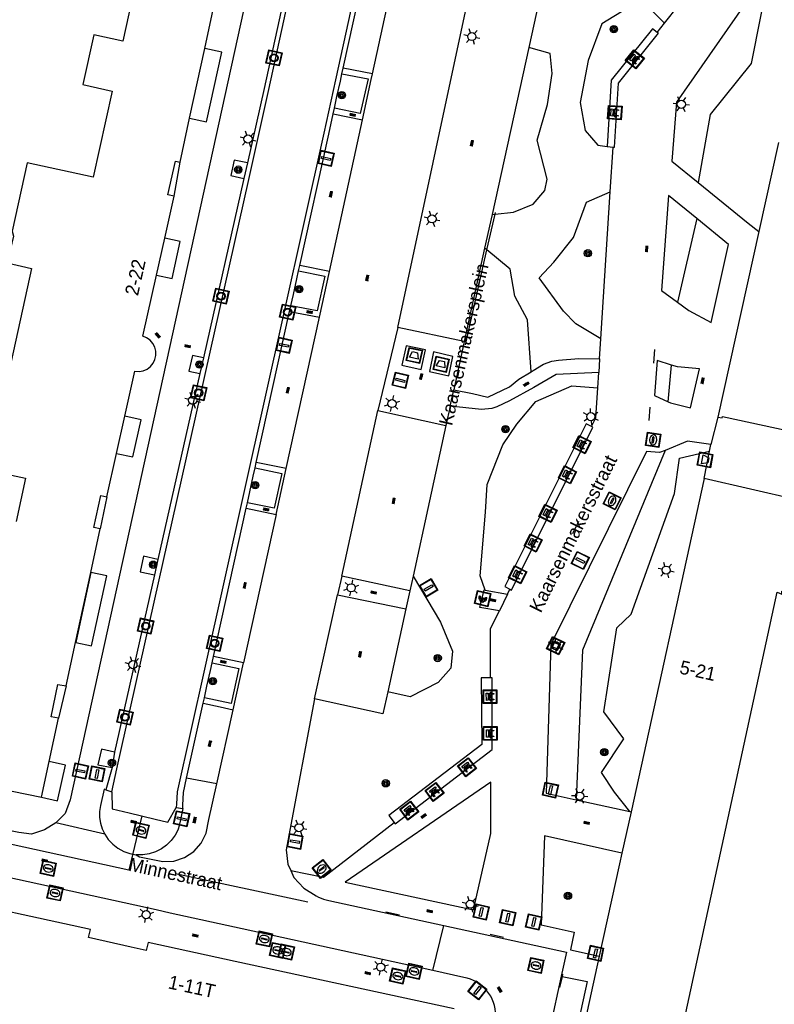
# Model space of a CAD drawing. Header units: metres. Extents: x 93870 to 95789, y 463036 to 464040.
# Tile 124 of 256: x 94387 to 94443, y 463535 to 463608. Entities that reach past the tile are written whole.
import ezdxf
from ezdxf.enums import TextEntityAlignment as Align

# ---------------------------------------------------------------- set-up
doc = ezdxf.new("R2010")
doc.units = ezdxf.units.M
doc.header["$LTSCALE"] = 25.4
for name, color, linetype in [('B_BEBOUWINGSGRENS_0', 1, 'Continuous'), ('G_GRENS_ALGEMEEN_0', 7, 'Continuous'), ('K_DUIKER_LIJN_-1', 6, 'Continuous'), ('Q_AFVAL_APART_PLAATS_0', 7, 'Continuous'), ('Q_AFVALBAK_0', 7, 'Continuous'), ('Q_BANK_0', 7, 'Continuous'), ('Q_BETAALAUTOMAAT_0', 7, 'Continuous'), ('Q_BOOM_0', 3, 'Continuous'), ('Q_BRANDKRAAN_0', 5, 'Continuous'), ('Q_INSPECTIE_OF_RIOOLPUT_0', 253, 'Continuous'), ('Q_KOLK_0', 254, 'Continuous'), ('Q_KUNSTOBJECT_0', 7, 'Continuous'), ('Q_LICHTMAST_0', 2, 'Continuous'), ('Q_LIJNAFWATERING_LIJN_0', 7, 'Continuous'), ('Q_MEERRING_0', 7, 'Continuous'), ('Q_VERKEERSBORDPAAL_0', 40, 'Continuous'), ('Q_WATERLEIDINGPUT_0', 5, 'Continuous'), ('S_GBKN_SYMBOOL_OV_GROOT_0', 7, 'Continuous'), ('T_CULTUURGRENS_0', 76, 'Continuous'), ('T_MUUR_30CM_0', 10, 'Continuous'), ('V_WEGGRENS_0', 7, 'Continuous'), ('W_KADEMUUR_30CM_0', 10, 'Continuous'), ('W_WATERGRENS_0', 5, 'Continuous'), ('Z_GBKN_HUISNUMMER_0', 252, 'Continuous'), ('Z_STRAATNAAM_0', 252, 'Continuous')]:
    doc.layers.add(name, color=color, linetype=linetype)
doc.layers.add('Q_AFSLUITPAAL_0', color=7, linetype='Continuous', true_color=0xf86a3a)
doc.layers.add('Q_PAAL_STEEN_0', color=7, linetype='Continuous', true_color=0xa97373)

# ---------------------------------------------------------------- blocks, each defined once
blk = doc.blocks.new('Q_AFVAL_APART_PLAATS')
for points in [[(-0.5, 0.5), (0.5, 0.5), (0.5, -0.5), (-0.5, -0.5)], [(-0.336, 0.197), (0.331, 0.197), (0.19, -0.251), (-0.196, -0.251)]]:
    blk.add_lwpolyline(points, close=True)
blk.add_lwpolyline([(-0.442, 0.464), (0.438, 0.464, -0.414214), (0.459, 0.442), (0.459, -0.437, -0.414214), (0.438, -0.459), (-0.442, -0.459, -0.414214), (-0.463, -0.437), (-0.463, 0.442, -0.414214), (-0.442, 0.464)], format="xyb")
blk = doc.blocks.new('Q_AFVALBAK')
for points in [[(-0.5, 0.5), (0.5, 0.5), (0.5, -0.5), (-0.5, -0.5)], [(-0.336, 0.197), (0.331, 0.197), (0.19, -0.251), (-0.196, -0.251)]]:
    blk.add_lwpolyline(points, close=True)
blk.add_lwpolyline([(-0.442, 0.464), (0.438, 0.464, -0.414214), (0.459, 0.442), (0.459, -0.437, -0.414214), (0.438, -0.459), (-0.442, -0.459, -0.414214), (-0.463, -0.437), (-0.463, 0.442), (-0.463, 0.444), (-0.463, 0.446), (-0.463, 0.448), (-0.462, 0.45), (-0.461, 0.451), (-0.46, 0.453), (-0.459, 0.455), (-0.458, 0.456), (-0.457, 0.457), (-0.456, 0.459), (-0.454, 0.46), (-0.453, 0.461), (-0.451, 0.462), (-0.449, 0.462), (-0.447, 0.463), (-0.446, 0.463), (-0.444, 0.464), (-0.442, 0.464)], format="xyb")
blk = doc.blocks.new('Q_LICHTMAST')
for points in [[(-0.26, 0.15), (-0.52, 0.3)], [(0, 0.3), (0, 0.6)], [(0.26, 0.15), (0.52, 0.3)], [(-0.26, -0.15), (-0.52, -0.3)], [(0, -0.3), (0, -0.6)], [(0.26, -0.15), (0.52, -0.3)]]:
    blk.add_lwpolyline(points)
blk.add_circle((0, 0), 0.3)
blk = doc.blocks.new('Q_VERKEERSBORDPAAL')
for points in [[(-0.5, 0.5), (0.5, 0.5), (0.5, -0.5), (-0.5, -0.5)], [(-0.08, 0.333), (0.071, 0.333), (0.071, -0.329), (-0.08, -0.329)]]:
    blk.add_lwpolyline(points, close=True)
blk.add_lwpolyline([(-0.442, 0.464), (0.438, 0.464, -0.414214), (0.459, 0.442), (0.459, -0.437, -0.414214), (0.438, -0.459), (-0.442, -0.459, -0.414214), (-0.463, -0.437), (-0.463, 0.442), (-0.463, 0.444), (-0.463, 0.446), (-0.463, 0.448), (-0.462, 0.45), (-0.461, 0.451), (-0.46, 0.453), (-0.459, 0.455), (-0.458, 0.456), (-0.457, 0.457), (-0.456, 0.459), (-0.454, 0.46), (-0.453, 0.461), (-0.451, 0.462), (-0.449, 0.462), (-0.447, 0.463), (-0.446, 0.463), (-0.444, 0.464), (-0.442, 0.464)], format="xyb")
blk = doc.blocks.new('Q_AFSLUITPAAL')
for points in [[(-0.5, 0.5), (0.5, 0.5), (0.5, -0.5), (-0.5, -0.5)], [(-0.08, 0.333), (0.071, 0.333), (0.071, -0.329), (-0.08, -0.329)]]:
    blk.add_lwpolyline(points, close=True)
blk.add_lwpolyline([(-0.442, 0.464), (0.438, 0.464, -0.414214), (0.459, 0.442), (0.459, -0.437, -0.414214), (0.438, -0.459), (-0.442, -0.459, -0.414214), (-0.463, -0.437), (-0.463, 0.442), (-0.463, 0.444), (-0.463, 0.446), (-0.463, 0.448), (-0.462, 0.45), (-0.461, 0.451), (-0.46, 0.453), (-0.459, 0.455), (-0.458, 0.456), (-0.457, 0.457), (-0.456, 0.459), (-0.454, 0.46), (-0.453, 0.461), (-0.451, 0.462), (-0.449, 0.462), (-0.447, 0.463), (-0.446, 0.463), (-0.444, 0.464), (-0.442, 0.464)], format="xyb")
blk = doc.blocks.new('Q_PAAL_STEEN')
for points in [[(-0.5, 0.5), (0.5, 0.5), (0.5, -0.5), (-0.5, -0.5)], [(-0.08, 0.333), (0.071, 0.333), (0.071, -0.329), (-0.08, -0.329)]]:
    blk.add_lwpolyline(points, close=True)
blk.add_lwpolyline([(-0.442, 0.464), (0.438, 0.464, -0.414214), (0.459, 0.442), (0.459, -0.437, -0.414214), (0.438, -0.459), (-0.442, -0.459, -0.414214), (-0.463, -0.437), (-0.463, 0.442), (-0.463, 0.444), (-0.463, 0.446), (-0.463, 0.448), (-0.462, 0.45), (-0.461, 0.451), (-0.46, 0.453), (-0.459, 0.455), (-0.458, 0.456), (-0.457, 0.457), (-0.456, 0.459), (-0.454, 0.46), (-0.453, 0.461), (-0.451, 0.462), (-0.449, 0.462), (-0.447, 0.463), (-0.446, 0.463), (-0.444, 0.464), (-0.442, 0.464)], format="xyb")
blk = doc.blocks.new('Q_INSPECTIE_OF_RIOOLPUT')
blk.add_lwpolyline([(-0.5, 0.5), (0.5, 0.5), (0.5, -0.5), (-0.5, -0.5)], close=True)
for points in [[(-0.442, 0.464), (0.438, 0.464, -0.414214), (0.459, 0.442), (0.459, -0.437, -0.414214), (0.438, -0.459), (-0.442, -0.459, -0.414214), (-0.463, -0.437), (-0.463, 0.442), (-0.463, 0.444), (-0.463, 0.446), (-0.463, 0.448), (-0.462, 0.45), (-0.461, 0.451), (-0.46, 0.453), (-0.459, 0.455), (-0.458, 0.456), (-0.457, 0.457), (-0.456, 0.459), (-0.454, 0.46), (-0.453, 0.461), (-0.451, 0.462), (-0.449, 0.462), (-0.447, 0.463), (-0.446, 0.463), (-0.444, 0.464), (-0.442, 0.464)], [(-0.345, 0.105, 0.380426), (-0.276, -0.18)], [(-0.008, 0.266, 0.240218), (-0.345, 0.105)], [(-0.194, 0.045, 0.853344), (-0.194, -0.032)], [(0.331, 0.111, 0.240191), (-0.008, 0.266)], [(0.185, -0.032, 0.849746), (0.185, 0.045)], [(0.267, -0.176, 0.380426), (0.331, 0.111)], [(-0.276, -0.18, 0.148452), (0.012, -0.257)], [(0.012, -0.257, 0.131742), (0.267, -0.176)]]:
    blk.add_lwpolyline(points, format="xyb")
for points in [[(-0.194, 0.045), (0.185, 0.045)], [(0.185, -0.032), (-0.194, -0.032)]]:
    blk.add_lwpolyline(points)
blk = doc.blocks.new('Q_KOLK')
blk.add_lwpolyline([(-0.5, 0.5), (0.5, 0.5), (0.5, -0.5), (-0.5, -0.5)], close=True)
for points in [[(-0.442, 0.464), (0.438, 0.464, -0.414214), (0.459, 0.442), (0.459, -0.437, -0.414214), (0.438, -0.459), (-0.442, -0.459, -0.414214), (-0.463, -0.437), (-0.463, 0.442, -0.414214), (-0.442, 0.464)], [(-0.345, 0.105, 0.380426), (-0.276, -0.18)], [(-0.008, 0.266, 0.240218), (-0.345, 0.105)], [(-0.194, 0.045, 0.853344), (-0.194, -0.032)], [(0.331, 0.111, 0.240191), (-0.008, 0.266)], [(0.185, -0.032, 0.849746), (0.185, 0.045)], [(0.267, -0.176, 0.380426), (0.331, 0.111)], [(-0.276, -0.18, 0.148452), (0.012, -0.257)], [(0.012, -0.257, 0.131742), (0.267, -0.176)]]:
    blk.add_lwpolyline(points, format="xyb")
for points in [[(-0.194, 0.045), (0.185, 0.045)], [(0.185, -0.032), (-0.194, -0.032)]]:
    blk.add_lwpolyline(points)
blk = doc.blocks.new('Q_WATERLEIDINGPUT')
blk.add_lwpolyline([(-0.5, 0.5), (0.5, 0.5), (0.5, -0.5), (-0.5, -0.5)], close=True)
for points in [[(-0.442, 0.464), (0.438, 0.464, -0.414214), (0.459, 0.442), (0.459, -0.437, -0.414214), (0.438, -0.459), (-0.442, -0.459, -0.414214), (-0.463, -0.437), (-0.463, 0.442), (-0.463, 0.444), (-0.463, 0.446), (-0.463, 0.448), (-0.462, 0.45), (-0.461, 0.451), (-0.46, 0.453), (-0.459, 0.455), (-0.458, 0.456), (-0.457, 0.457), (-0.456, 0.459), (-0.454, 0.46), (-0.453, 0.461), (-0.451, 0.462), (-0.449, 0.462), (-0.447, 0.463), (-0.446, 0.463), (-0.444, 0.464), (-0.442, 0.464)], [(-0.345, 0.105, 0.380426), (-0.276, -0.18)], [(-0.008, 0.266, 0.240218), (-0.345, 0.105)], [(-0.194, 0.045, 0.853344), (-0.194, -0.032)], [(0.331, 0.111, 0.240191), (-0.008, 0.266)], [(0.185, -0.032, 0.849746), (0.185, 0.045)], [(0.267, -0.176, 0.380426), (0.331, 0.111)], [(-0.276, -0.18, 0.148452), (0.012, -0.257)], [(0.012, -0.257, 0.131742), (0.267, -0.176)]]:
    blk.add_lwpolyline(points, format="xyb")
for points in [[(-0.194, 0.045), (0.185, 0.045)], [(0.185, -0.032), (-0.194, -0.032)]]:
    blk.add_lwpolyline(points)
blk = doc.blocks.new('Q_BRANDKRAAN')
blk.add_lwpolyline([(-0.5, 0.5), (0.5, 0.5), (0.5, -0.5), (-0.5, -0.5)], close=True)
for points in [[(-0.442, 0.464), (0.438, 0.464, -0.414214), (0.459, 0.442), (0.459, -0.437, -0.414214), (0.438, -0.459), (-0.442, -0.459, -0.414214), (-0.463, -0.437), (-0.463, 0.442), (-0.463, 0.444), (-0.463, 0.446), (-0.463, 0.448), (-0.462, 0.45), (-0.461, 0.451), (-0.46, 0.453), (-0.459, 0.455), (-0.458, 0.456), (-0.457, 0.457), (-0.456, 0.459), (-0.454, 0.46), (-0.453, 0.461), (-0.451, 0.462), (-0.449, 0.462), (-0.447, 0.463), (-0.446, 0.463), (-0.444, 0.464), (-0.442, 0.464)], [(-0.345, 0.105, 0.380426), (-0.276, -0.18)], [(-0.008, 0.266, 0.240218), (-0.345, 0.105)], [(-0.194, 0.045, 0.853344), (-0.194, -0.032)], [(0.331, 0.111, 0.240191), (-0.008, 0.266)], [(0.185, -0.032, 0.849746), (0.185, 0.045)], [(0.267, -0.176, 0.380426), (0.331, 0.111)], [(-0.276, -0.18, 0.148452), (0.012, -0.257)], [(0.012, -0.257, 0.131742), (0.267, -0.176)]]:
    blk.add_lwpolyline(points, format="xyb")
for points in [[(-0.194, 0.045), (0.185, 0.045)], [(0.185, -0.032), (-0.194, -0.032)]]:
    blk.add_lwpolyline(points)
blk = doc.blocks.new('Q_MEERRING')
blk.add_lwpolyline([(-0.5, 0.5), (0.5, 0.5), (0.5, -0.5), (-0.5, -0.5)], close=True)
blk.add_lwpolyline([(-0.442, 0.464), (0.438, 0.464, -0.414214), (0.459, 0.442), (0.459, -0.437, -0.414214), (0.438, -0.459), (-0.442, -0.459, -0.414214), (-0.463, -0.437), (-0.463, 0.442), (-0.463, 0.444), (-0.463, 0.446), (-0.463, 0.448), (-0.462, 0.45), (-0.461, 0.451), (-0.46, 0.453), (-0.459, 0.455), (-0.458, 0.456), (-0.457, 0.457), (-0.456, 0.459), (-0.454, 0.46), (-0.453, 0.461), (-0.451, 0.462), (-0.449, 0.462), (-0.447, 0.463), (-0.446, 0.463), (-0.444, 0.464), (-0.442, 0.464)], format="xyb")
for radius in [0.3, 0.3, 0.25, 0.25]:
    blk.add_circle((0, 0), radius)
blk = doc.blocks.new('Q_BANK')
blk.add_lwpolyline([(-0.5, 0.5), (0.5, 0.5), (0.5, -0.5), (-0.5, -0.5)], close=True)
blk.add_lwpolyline([(-0.442, 0.464), (0.438, 0.464, -0.414214), (0.459, 0.442), (0.459, -0.437, -0.414214), (0.438, -0.459), (-0.442, -0.459, -0.414214), (-0.463, -0.437), (-0.463, 0.442), (-0.463, 0.444), (-0.463, 0.446), (-0.463, 0.448), (-0.462, 0.45), (-0.461, 0.451), (-0.46, 0.453), (-0.459, 0.455), (-0.458, 0.456), (-0.457, 0.457), (-0.456, 0.459), (-0.454, 0.46), (-0.453, 0.461), (-0.451, 0.462), (-0.449, 0.462), (-0.447, 0.463), (-0.446, 0.463), (-0.444, 0.464), (-0.442, 0.464)], format="xyb")
for points in [[(-0.267, 0.022), (-0.366, -0.078)], [(-0.18, 0.132), (-0.267, 0.132), (-0.267, 0.276)], [(-0.267, 0.276), (0.258, 0.276), (0.258, 0.132), (0.173, 0.132)], [(-0.18, 0.022), (-0.267, 0.022)], [(-0.267, 0.022), (-0.18, 0.022)], [(-0.18, 0.022), (-0.18, 0.132)], [(-0.18, 0.132), (-0.144, 0.132)], [(-0.144, 0.132), (-0.144, 0.022)], [(0.131, 0.132), (-0.144, 0.132)], [(0.131, 0.022), (-0.144, 0.022)], [(-0.144, 0.022), (0.131, 0.022)], [(0.131, 0.022), (-0.144, 0.022)], [(-0.144, 0.022), (0.131, 0.022)], [(-0.144, 0.022), (0.131, 0.022)], [(0.131, 0.022), (0.131, 0.132)], [(0.131, 0.132), (0.173, 0.132)], [(0.173, 0.132), (0.173, 0.022)], [(0.173, 0.022), (0.255, 0.022)], [(0.173, 0.022), (0.255, 0.022)], [(0.255, 0.022), (0.357, -0.078)], [(-0.236, -0.078), (-0.366, -0.078)], [(-0.192, -0.078), (-0.192, -0.27), (-0.236, -0.27), (-0.236, -0.078)], [(-0.236, -0.078), (-0.192, -0.078)], [(0.183, -0.078), (-0.192, -0.078)], [(0.226, -0.078), (0.226, -0.268), (0.183, -0.268), (0.183, -0.078)], [(0.183, -0.078), (0.226, -0.078)], [(0.357, -0.078), (0.226, -0.078)]]:
    blk.add_lwpolyline(points)
blk = doc.blocks.new('Q_KUNSTOBJECT')
for points in [[(-0.5, 0.5), (0.5, 0.5), (0.5, -0.5), (-0.5, -0.5)], [(-0.184, 0.184), (0.177, 0.184), (0.177, -0.178), (-0.184, -0.178)]]:
    blk.add_lwpolyline(points, close=True)
for points in [[(-0.442, 0.464), (0.438, 0.464, -0.414214), (0.459, 0.442), (0.459, -0.437, -0.414214), (0.438, -0.459), (-0.442, -0.459, -0.414214), (-0.463, -0.437), (-0.463, 0.442), (-0.463, 0.444), (-0.463, 0.446), (-0.463, 0.448), (-0.462, 0.45), (-0.461, 0.451), (-0.46, 0.453), (-0.459, 0.455), (-0.458, 0.456), (-0.457, 0.457), (-0.456, 0.459), (-0.454, 0.46), (-0.453, 0.461), (-0.451, 0.462), (-0.449, 0.462), (-0.447, 0.463), (-0.446, 0.463), (-0.444, 0.464), (-0.442, 0.464)], [(-0.245, 0.267), (0.236, 0.267, -0.414214), (0.257, 0.245), (0.257, -0.239, -0.414214), (0.236, -0.261), (-0.245, -0.261, -0.414214), (-0.266, -0.239), (-0.266, 0.245, -0.414214), (-0.245, 0.267)]]:
    blk.add_lwpolyline(points, format="xyb")
blk = doc.blocks.new('Q_BETAALAUTOMAAT')
blk.add_lwpolyline([(-0.5, 0.5), (0.5, 0.5), (0.5, -0.5), (-0.5, -0.5)], close=True)
for points in [[(-0.442, 0.464), (0.438, 0.464, -0.414214), (0.459, 0.442), (0.459, -0.437, -0.414214), (0.438, -0.459), (-0.442, -0.459, -0.414214), (-0.463, -0.437), (-0.463, 0.442), (-0.463, 0.444), (-0.463, 0.446), (-0.463, 0.448), (-0.462, 0.45), (-0.461, 0.451), (-0.46, 0.453), (-0.459, 0.455), (-0.458, 0.456), (-0.457, 0.457), (-0.456, 0.459), (-0.454, 0.46), (-0.453, 0.461), (-0.451, 0.462), (-0.449, 0.462), (-0.447, 0.463), (-0.446, 0.463), (-0.444, 0.464), (-0.442, 0.464)], [(-0.203, 0.032, 0.050902), (-0.201, -0.03)], [(-0.002, 0.295, 0.299915), (-0.19, 0.099)], [(-0.112, 0.032, 0.069027), (-0.112, -0.03)], [(0.002, 0.2, 0.158079), (-0.093, 0.099)], [(0.146, 0.286, 0.138529), (-0.002, 0.295)], [(0.137, 0.201, 0.200552), (0.002, 0.2)], [(-0.185, -0.097, 0.345501), (0.016, -0.284)], [(-0.091, -0.097, 0.158478), (0.007, -0.196)], [(0.007, -0.196, 0.260272), (0.133, -0.183)], [(0.016, -0.284, 0.17253), (0.151, -0.265)]]:
    blk.add_lwpolyline(points, format="xyb")
for points in [[(-0.203, 0.032), (-0.268, 0.032), (-0.268, 0.099)], [(-0.268, 0.099), (-0.19, 0.099)], [(0.057, 0.032), (-0.112, 0.032)], [(-0.093, 0.099), (0.057, 0.099)], [(0.057, 0.099), (0.057, 0.032)], [(0.146, 0.286), (0.137, 0.201)], [(-0.185, -0.097), (-0.268, -0.097), (-0.268, -0.03)], [(-0.268, -0.03), (-0.201, -0.03)], [(-0.112, -0.03), (0.057, -0.03)], [(0.057, -0.097), (-0.091, -0.097)], [(0.057, -0.03), (0.057, -0.097)], [(0.133, -0.183), (0.151, -0.265)]]:
    blk.add_lwpolyline(points)
blk = doc.blocks.new('Q_BOOM')
for radius in [0.27, 0.18, 0.09]:
    blk.add_circle((0, 0), radius)
blk = doc.blocks.new('S_GBKN_SYMBOOL_OV_GROOT')
for points in [[(-0.21875, 0.0625), (0.21875, 0.0625)], [(-0.21875, 0), (0.21875, 0)], [(-0.1875, 0.0625), (-0.1875, 0)], [(-0.125, 0.09375), (-0.125, 0.0625)], [(-0.125, 0), (-0.125, -0.0625)], [(-0.0625, 0.0625), (-0.0625, 0)], [(0, 0.09375), (0, 0.0625)], [(0, 0), (0, -0.0625)], [(0.0625, 0.0625), (0.0625, 0)], [(0.125, 0.09375), (0.125, 0.0625)], [(0.125, 0), (0.125, -0.0625)], [(0.1875, 0.0625), (0.1875, 0)], [(-0.21875, -0.0625), (0.21875, -0.0625)], [(-0.1875, -0.0625), (-0.1875, -0.09375)], [(-0.0625, -0.0625), (-0.0625, -0.09375)], [(0.0625, -0.0625), (0.0625, -0.09375)], [(0.1875, -0.0625), (0.1875, -0.09375)]]:
    blk.add_lwpolyline(points)

msp = doc.modelspace()

# ---------------------------------------------------------------- linework, layer by layer
at = {"layer": 'B_BEBOUWINGSGRENS_0'}
for p, q in [((94400.671, 463605.979), (94401.37, 463609.19)), ((94399.55, 463600.829), (94400.671, 463605.979)), ((94398.84, 463597.57), (94399.55, 463600.829)), ((94443.015, 463599.027), (94441.568, 463592.458)), ((94397.713, 463591.968), (94398.41, 463595.07)), ((94397.102, 463589.244), (94397.713, 463591.968)), ((94394.155, 463576.09), (94394.768, 463578.832)), ((94393.44, 463572.89), (94394.155, 463576.09)), ((94437.54, 463574.246), (94432.134, 463549.644)), ((94451.555, 463571.011), (94437.54, 463574.246)), ((94392.248, 463567.306), (94392.94, 463570.51)), ((94389.171, 463553.34), (94389.88, 463556.55)), ((94388.619, 463550.704), (94389.171, 463553.34)), ((94377.57, 463552.97), (94388.619, 463550.704)), ((94432.134, 463549.644), (94431.463, 463546.592)), ((94402.919, 463538.599), (94396.484, 463539.991)), ((94419.088, 463535.101), (94402.919, 463538.599))]:
    msp.add_line(p, q, dxfattribs=at)
for points in [[(94375.064, 463616.054), (94383.436, 463614.222), (94383.72, 463615.48), (94395.99, 463612.8), (94394.61, 463606.5), (94392.47, 463606.97), (94391.67, 463603.3), (94393.82, 463602.83), (94392.42, 463596.47), (94387.56, 463597.53), (94386.46, 463592.48), (94386.55, 463592.13), (94386.08, 463590.16), (94387.87, 463589.74), (94386.2, 463582.08), (94384.43, 463582.46), (94384, 463580.49), (94383.74, 463580.55), (94382.59, 463575.3), (94387.44, 463574.25), (94386.74, 463571.05)], [(94398.41, 463595.07), (94397.95, 463595.17), (94398.5, 463597.65), (94398.84, 463597.57)], [(94441.568, 463592.458), (94441.567, 463592.455), (94438.552, 463578.769)], [(94394.768, 463578.832), (94395.51, 463582.149), (94395.819, 463582.134), (94396.124, 463582.19), (94396.407, 463582.315), (94396.653, 463582.503), (94396.85, 463582.742), (94396.985, 463583.021), (94397.053, 463583.323), (94397.049, 463583.632), (94396.973, 463583.933), (94396.83, 463584.207), (94396.628, 463584.441), (94396.376, 463584.622), (94396.09, 463584.74), (94397.102, 463589.244)], [(94438.552, 463578.769), (94438.855, 463578.701), (94438.879, 463578.809), (94452.68, 463575.83), (94452.53, 463575.2)], [(94392.94, 463570.51), (94392.47, 463570.61), (94393, 463572.99), (94393.44, 463572.89)], [(94390.44, 463558.94), (94391.13, 463562.134), (94392.248, 463567.306)], [(94457.304, 463528.915), (94450.32, 463530.43), (94449.98, 463529.14), (94447.79, 463529.61), (94446.86, 463525.33), (94449.11, 463524.85), (94448.97, 463524.19), (94434.55, 463527.32), (94442.92, 463565.85), (94443.28, 463565.7), (94443.28, 463565.92), (94457.33, 463562.72), (94455.97, 463556.44), (94460.8, 463555.39), (94460.501, 463554.015)], [(94389.88, 463556.55), (94389.32, 463556.65), (94389.83, 463559.04), (94390.44, 463558.94)], [(94396.484, 463539.991), (94396.353, 463539.395), (94395.243, 463539.644), (94392.094, 463540.351), (94392.224, 463540.947), (94369.622, 463545.868), (94369.494, 463545.281), (94367.787, 463545.646), (94367.918, 463546.242), (94359.963, 463547.988)], [(94431.463, 463546.592), (94431.29, 463545.803), (94429.788, 463538.97)], [(94429.788, 463538.97), (94428.13, 463531.432), (94426.099, 463522.175), (94426.79, 463522.038)]]:
    msp.add_lwpolyline(points, dxfattribs=at)
at = {"layer": 'G_GRENS_ALGEMEEN_0'}
for p, q in [((94410.798, 463604.108), (94410.887, 463604.516)), ((94410.148, 463601.157), (94410.235, 463601.556)), ((94430.374, 463598.734), (94430.811, 463598.694)), ((94403.815, 463597.525), (94403.555, 463596.376)), ((94407.59, 463589.558), (94407.679, 463589.96)), ((94406.931, 463586.571), (94407.021, 463586.979)), ((94400.565, 463583.139), (94400.305, 463581.99)), ((94437.935, 463576.252), (94438.033, 463576.752)), ((94437.54, 463574.246), (94437.935, 463576.252)), ((94404.382, 463575.017), (94404.469, 463575.411)), ((94403.726, 463572.044), (94403.815, 463572.444)), ((94397.205, 463568.268), (94396.946, 463567.118)), ((94392.248, 463567.306), (94391.149, 463562.13)), ((94401.209, 463560.631), (94401.313, 463561.101)), ((94400.552, 463557.652), (94400.638, 463558.044)), ((94393.993, 463554.047), (94393.824, 463552.894))]:
    msp.add_line(p, q, dxfattribs=at)
for points in [[(94434.076, 463607.16), (94433.729, 463607.412), (94430.67, 463603.624), (94430.374, 463598.734)], [(94399.55, 463600.829), (94400.789, 463600.557), (94401.919, 463605.705), (94400.671, 463605.979)], [(94410.798, 463604.108), (94412.724, 463603.727), (94412.139, 463601.172), (94410.235, 463601.556)], [(94410.235, 463601.556), (94410.425, 463602.418), (94410.679, 463603.569), (94410.798, 463604.108)], [(94397.102, 463589.244), (94398.253, 463588.992), (94398.851, 463591.718), (94397.713, 463591.968)], [(94407.59, 463589.558), (94409.527, 463589.159), (94408.976, 463586.614), (94407.021, 463586.979)], [(94407.021, 463586.979), (94407.208, 463587.825), (94407.462, 463588.976), (94407.59, 463589.558)], [(94394.155, 463576.09), (94395.366, 463575.825), (94395.967, 463578.569), (94394.768, 463578.832)], [(94429.219, 463578.063), (94428.834, 463578.272), (94422.812, 463566.259), (94423.192, 463566.064)], [(94404.382, 463575.017), (94406.363, 463574.61), (94405.791, 463572.04), (94403.815, 463572.444)], [(94403.815, 463572.444), (94403.991, 463573.244), (94404.245, 463574.395), (94404.382, 463575.017)], [(94391.149, 463562.13), (94392.306, 463561.876), (94393.44, 463567.044), (94392.248, 463567.306)], [(94401.209, 463560.631), (94403.187, 463560.206), (94402.607, 463557.621), (94400.638, 463558.044)], [(94400.638, 463558.044), (94400.831, 463558.917), (94401.085, 463560.068), (94401.209, 463560.631)], [(94421.75, 463559.519), (94421.079, 463559.522), (94421.126, 463554.609), (94414.266, 463549.374), (94414.653, 463548.838)], [(94388.619, 463550.704), (94389.8, 463550.445), (94390.376, 463553.076), (94389.171, 463553.34)]]:
    msp.add_lwpolyline(points, dxfattribs=at)
at = {"layer": 'K_DUIKER_LIJN_-1'}
msp.add_lwpolyline([(94396.016, 463549.329), (94395.06, 463545.34), (94354.482, 463554.208)], dxfattribs=at)
at = {"layer": 'Q_LIJNAFWATERING_LIJN_0'}
for p, q in [((94433.876, 463583.755), (94433.799, 463582.754)), ((94433.52, 463579.504), (94433.447, 463578.51)), ((94414.044, 463542.251), (94415.041, 463542.034)), ((94422.716, 463540.366), (94421.734, 463540.584)), ((94427.048, 463537.492), (94426.862, 463536.67)), ((94427.083, 463537.647), (94427.048, 463537.492))]:
    msp.add_line(p, q, dxfattribs=at)
at = {"layer": 'T_CULTUURGRENS_0'}
for p, q in [((94421.874, 463593.716), (94422.1, 463593.742)), ((94437.002, 463593.411), (94435.556, 463587.244)), ((94421.499, 463591.099), (94421.329, 463591.239)), ((94434.875, 463579.883), (94435.128, 463582.603))]:
    msp.add_line(p, q, dxfattribs=at)
for points in [[(94442.412, 463611.952), (94441.01, 463604.855), (94437.99, 463601.101), (94437.089, 463596.071)], [(94434.617, 463607.835), (94433.354, 463609.083), (94431.868, 463608.947), (94429.972, 463607.779), (94428.962, 463605.084), (94428.383, 463601.994), (94428.749, 463599.923), (94429.697, 463598.827), (94430.374, 463598.734)], [(94422.1, 463593.742), (94423.47, 463593.896), (94424.913, 463594.483), (94425.767, 463595.481), (94425.944, 463596.322), (94425.208, 463599.201), (94425.969, 463601.827), (94426.323, 463604.128), (94426.175, 463605.606), (94424.582, 463606.042)], [(94429.911, 463584.53), (94428.055, 463585.642), (94427.15, 463586.595), (94425.354, 463589.044), (94426.447, 463590.188), (94427.879, 463592.01), (94428.855, 463594.629), (94430.601, 463595.398)], [(94424.764, 463582.116), (94424.488, 463585.935), (94423.56, 463587.691), (94423.21, 463589.683), (94421.499, 463591.099)], [(94421.366, 463566.004), (94420.992, 463567.051), (94421.397, 463571.752), (94421.517, 463573.797), (94422.683, 463576.708), (94423.701, 463578.256), (94425.117, 463579.91), (94427.769, 463581.08), (94429.682, 463580.933)], [(94434.657, 463576.3), (94428.545, 463561.558), (94428.086, 463550.521)], [(94432.056, 463549.661), (94430.927, 463551.095), (94429.957, 463552.535), (94431.616, 463555.009), (94430.133, 463557.007), (94431.079, 463563.207), (94432.15, 463564.212), (94435.346, 463573.134), (94435.721, 463575.739), (94437.935, 463576.252)], [(94416.048, 463567.03), (94418.059, 463563.633), (94418.946, 463561.487), (94418.825, 463560.229), (94417.902, 463559.187), (94415.843, 463558.111), (94414.178, 463558.479)]]:
    msp.add_lwpolyline(points, dxfattribs=at)
at = {"layer": 'T_MUUR_30CM_0'}
for p, q in [((94398.41, 463595.07), (94398.84, 463597.57)), ((94393.44, 463572.89), (94392.94, 463570.51)), ((94390.44, 463558.94), (94389.88, 463556.55))]:
    msp.add_line(p, q, dxfattribs=at)
at = {"layer": 'V_WEGGRENS_0'}
for p, q in [((94413.039, 463604.106), (94415.425, 463614.845)), ((94414.909, 463585.377), (94420.865, 463613.109)), ((94434.617, 463607.835), (94435.672, 463609.156)), ((94434.076, 463607.16), (94434.617, 463607.835)), ((94424.582, 463606.042), (94421.874, 463593.716)), ((94413.039, 463604.106), (94410.887, 463604.516)), ((94409.887, 463589.523), (94412.301, 463600.692)), ((94410.148, 463601.157), (94412.301, 463600.692)), ((94430.601, 463595.398), (94430.811, 463598.694)), ((94435.142, 463597.642), (94437.089, 463596.071)), ((94403.555, 463596.376), (94400.565, 463583.139)), ((94429.911, 463584.53), (94430.601, 463595.398)), ((94434.906, 463595.117), (94434.378, 463588.111)), ((94437.002, 463593.411), (94434.906, 463595.117)), ((94421.874, 463593.716), (94421.329, 463591.239)), ((94421.329, 463591.239), (94419.813, 463584.339)), ((94409.887, 463589.523), (94407.679, 463589.96)), ((94409.14, 463586.147), (94409.887, 463589.523)), ((94434.378, 463588.111), (94435.556, 463587.244)), ((94404.469, 463575.411), (94406.931, 463586.571)), ((94406.685, 463574.973), (94409.14, 463586.147)), ((94406.931, 463586.571), (94409.14, 463586.147)), ((94414.909, 463585.377), (94413.445, 463579.241)), ((94419.813, 463584.339), (94414.909, 463585.377)), ((94419.813, 463584.339), (94419.044, 463580.787)), ((94429.817, 463583.062), (94429.911, 463584.53)), ((94429.817, 463583.062), (94429.754, 463582.06)), ((94434.076, 463582.954), (94433.859, 463580.357)), ((94435.128, 463582.603), (94434.076, 463582.954)), ((94400.305, 463581.99), (94397.205, 463568.268)), ((94429.682, 463580.933), (94429.754, 463582.06)), ((94418.78, 463579.57), (94419.044, 463580.787)), ((94433.859, 463580.357), (94434.875, 463579.883)), ((94418.78, 463579.57), (94418.471, 463578.143)), ((94410.779, 463567.015), (94413.445, 463579.241)), ((94413.445, 463579.241), (94418.471, 463578.143)), ((94438.552, 463578.769), (94438.033, 463576.752)), ((94418.471, 463578.143), (94416.048, 463567.03)), ((94406.685, 463574.973), (94404.469, 463575.411)), ((94405.943, 463571.577), (94406.685, 463574.973)), ((94401.313, 463561.101), (94403.726, 463572.044)), ((94405.943, 463571.577), (94403.525, 463560.63)), ((94403.726, 463572.044), (94405.943, 463571.577)), ((94396.946, 463567.118), (94393.993, 463554.047)), ((94410.779, 463567.015), (94410.466, 463565.64)), ((94415.81, 463565.94), (94410.779, 463567.015)), ((94416.048, 463567.03), (94415.81, 463565.94)), ((94408.759, 463557.962), (94410.466, 463565.64)), ((94410.466, 463565.64), (94415.523, 463564.603)), ((94415.81, 463565.94), (94415.523, 463564.603)), ((94421.366, 463566.004), (94423.016, 463565.709)), ((94423.016, 463565.709), (94422.418, 463564.47)), ((94423.016, 463565.709), (94423.192, 463566.064)), ((94415.523, 463564.603), (94414.178, 463558.479)), ((94403.525, 463560.63), (94401.313, 463561.101)), ((94402.764, 463557.169), (94403.525, 463560.63)), ((94399.329, 463552.106), (94400.552, 463557.652)), ((94401.562, 463551.704), (94402.764, 463557.169)), ((94393.824, 463552.894), (94393.362, 463551.255)), ((94401.562, 463551.704), (94399.329, 463552.106)), ((94393.362, 463551.255), (94393.8, 463551.105)), ((94421.779, 463551.826), (94411.04, 463544.449)), ((94425.87, 463551.018), (94428.086, 463550.521)), ((94428.086, 463550.521), (94432.056, 463549.661)), ((94398.568, 463549.947), (94399.05, 463549.878)), ((94432.056, 463549.661), (94432.134, 463549.644)), ((94393.28, 463547.989), (94389.668, 463548.817)), ((94409.432, 463544.817), (94414.653, 463548.838)), ((94425.752, 463547.86), (94425.506, 463541.285)), ((94431.463, 463546.592), (94425.752, 463547.86)), ((94407.022, 463545.304), (94409.432, 463544.817)), ((94411.04, 463544.449), (94420.513, 463542.41)), ((94417.506, 463537.921), (94403.438, 463540.998)), ((94417.506, 463537.921), (94418.328, 463541.251)), ((94418.328, 463541.251), (94427.38, 463539.284)), ((94427.38, 463539.284), (94426.986, 463537.505)), ((94427.661, 463539.448), (94429.788, 463538.97)), ((94426.986, 463537.505), (94425.775, 463531.949)), ((94426.986, 463537.505), (94427.048, 463537.492))]:
    msp.add_line(p, q, dxfattribs=at)
for points in [[(94406.513, 463622.36), (94390.74, 463550.51), (94390.357, 463549.517), (94389.668, 463548.817)], [(94410.887, 463604.516), (94412.417, 463611.466), (94413.262, 463615.304)], [(94420.865, 463613.109), (94425.895, 463612.015), (94424.582, 463606.042)], [(94442.412, 463611.952), (94435.488, 463602.009), (94435.142, 463597.642)], [(94406.81, 463611.047), (94405.058, 463603.028), (94403.815, 463597.525)], [(94430.811, 463598.694), (94430.906, 463598.685), (94431.218, 463603.41), (94434.159, 463607.1), (94434.076, 463607.16)], [(94412.301, 463600.692), (94412.956, 463603.684), (94413.039, 463604.106)], [(94407.679, 463589.96), (94409.816, 463599.649), (94410.148, 463601.157)], [(94403.815, 463597.525), (94402.849, 463597.736), (94402.597, 463596.585), (94403.555, 463596.376)], [(94437.089, 463596.071), (94440.794, 463593.082), (94441.568, 463592.458)], [(94435.556, 463587.244), (94436.398, 463586.623), (94438.048, 463585.739), (94439.341, 463591.507), (94437.002, 463593.411)], [(94416.97, 463583.721), (94415.538, 463584.031), (94415.224, 463582.588), (94416.654, 463582.285), (94416.97, 463583.721)], [(94400.565, 463583.139), (94399.751, 463583.317), (94399.5, 463582.165), (94400.305, 463581.99)], [(94417.255, 463582.138), (94418.686, 463581.816), (94418.989, 463583.24), (94417.564, 463583.581), (94417.255, 463582.138)], [(94424.764, 463582.116), (94424.903, 463582.2), (94425.668, 463582.661), (94426.282, 463582.889), (94426.785, 463582.979), (94428.286, 463583.087), (94429.817, 463583.062)], [(94434.875, 463579.883), (94435.054, 463579.81), (94436.524, 463579.459), (94437.185, 463582.321), (94435.568, 463582.466), (94435.128, 463582.603)], [(94429.754, 463582.06), (94426.607, 463581.906), (94424.955, 463580.958), (94423.157, 463579.964), (94422.227, 463579.531), (94421.851, 463579.398), (94421.107, 463579.33), (94418.78, 463579.57)], [(94419.044, 463580.787), (94420.426, 463580.499), (94421.57, 463580.228), (94423.159, 463581.001), (94423.861, 463581.572), (94424.764, 463582.116)], [(94429.219, 463578.063), (94429.54, 463578.699), (94429.682, 463580.933)], [(94423.192, 463566.064), (94423.318, 463565.999), (94429.314, 463578.011), (94429.219, 463578.063)], [(94438.033, 463576.752), (94436.299, 463576.99), (94434.657, 463576.3)], [(94433.283, 463576.228), (94426.205, 463561.978), (94425.87, 463551.018)], [(94434.657, 463576.3), (94434.247, 463576.148), (94433.283, 463576.228)], [(94397.205, 463568.268), (94396.156, 463568.497), (94395.904, 463567.346), (94396.946, 463567.118)], [(94422.418, 463564.47), (94420.986, 463564.72), (94421.286, 463566.018), (94421.366, 463566.004)], [(94421.75, 463559.519), (94421.756, 463563.174), (94422.418, 463564.47)], [(94421.893, 463554.222), (94421.878, 463559.518), (94421.75, 463559.519)], [(94414.178, 463558.479), (94413.823, 463556.864), (94408.759, 463557.962)], [(94400.552, 463557.652), (94401.796, 463557.38), (94402.764, 463557.169)], [(94408.759, 463557.962), (94406.88, 463547.893), (94406.682, 463546.837), (94406.811, 463545.771), (94407.022, 463545.304)], [(94387.884, 463547.979), (94386.933, 463548.108), (94385.731, 463548.354), (94375.597, 463550.77), (94362.17, 463553.72), (94361.33, 463554.13)], [(94393.993, 463554.047), (94393.036, 463554.256), (94392.785, 463553.105), (94393.824, 463552.894)], [(94414.653, 463548.838), (94414.723, 463548.74), (94421.893, 463554.222)], [(94399.05, 463549.878), (94399.06, 463550.117), (94399.097, 463551.056), (94399.329, 463552.106)], [(94393.362, 463551.255), (94393.23, 463551.3), (94392.963, 463550.09), (94392.903, 463549.66), (94392.905, 463549.226), (94392.97, 463548.797), (94393.096, 463548.382), (94393.28, 463547.989)], [(94400.403, 463547.331), (94400.762, 463548.07), (94400.975, 463549.06), (94401.562, 463551.704)], [(94420.513, 463542.41), (94421.781, 463548.025), (94421.779, 463551.826)], [(94397.075, 463542.39), (94361.63, 463550.143), (94361.373, 463550.18), (94361.115, 463550.195), (94360.856, 463550.187), (94360.598, 463550.157)], [(94399.05, 463549.878), (94398.78, 463548.6), (94398.7, 463548.366), (94398.6, 463548.139), (94398.482, 463547.922), (94398.347, 463547.714), (94398.195, 463547.519), (94397.855, 463547.177), (94397.465, 463546.893), (94397.034, 463546.676), (94396.574, 463546.531), (94396.097, 463546.46), (94395.615, 463546.468)], [(94389.668, 463548.817), (94388.84, 463548.3), (94387.884, 463547.979)], [(94393.28, 463547.989), (94393.549, 463547.589), (94393.879, 463547.236), (94394.26, 463546.941), (94394.684, 463546.711), (94395.14, 463546.552), (94395.615, 463546.468)], [(94395.615, 463546.468), (94395.845, 463546.322), (94397.574, 463545.959), (94398.395, 463546.001), (94399.176, 463546.258), (94399.861, 463546.712), (94400.403, 463547.331)], [(94407.022, 463545.304), (94407.254, 463544.792), (94407.97, 463543.992), (94408.893, 463543.443), (94409.068, 463543.346), (94409.25, 463543.263), (94409.438, 463543.194), (94409.63, 463543.139), (94409.826, 463543.099), (94418.328, 463541.251)], [(94403.438, 463540.998), (94398.125, 463542.16), (94397.075, 463542.39)], [(94425.506, 463541.285), (94427.949, 463540.748), (94427.661, 463539.448)], [(94422.133, 463534.439), (94422.142, 463534.587), (94422.135, 463534.837), (94422.106, 463535.085), (94422.055, 463535.33), (94421.983, 463535.569), (94421.889, 463535.801), (94421.776, 463536.024), (94421.644, 463536.236), (94421.493, 463536.435), (94421.325, 463536.62), (94421.142, 463536.79), (94420.944, 463536.943), (94420.734, 463537.078), (94420.512, 463537.194), (94420.281, 463537.29), (94420.043, 463537.365), (94419.799, 463537.419), (94417.506, 463537.921)], [(94427.048, 463537.492), (94428.9, 463537.111), (94425.688, 463522.471), (94423.802, 463522.895)]]:
    msp.add_lwpolyline(points, dxfattribs=at)
at = {"layer": 'W_KADEMUUR_30CM_0'}
msp.add_lwpolyline([(94393.8, 463551.105), (94393.84, 463549.85), (94395.086, 463549.552), (94397.018, 463549.089), (94397.93, 463548.87), (94398.568, 463549.947)], dxfattribs=at)
at = {"layer": 'W_WATERGRENS_0'}
for points in [[(94393.8, 463551.105), (94394.18, 463552.801), (94400.695, 463581.904), (94403.917, 463596.296), (94405.407, 463602.951), (94407.154, 463610.972), (94407.544, 463612.762), (94409.766, 463622.901), (94410.344, 463623.807), (94410.458, 463624.328)], [(94414.291, 463623.461), (94414.184, 463622.973), (94414.313, 463621.917), (94413.497, 463618.159), (94412.986, 463615.803), (94410.314, 463603.649), (94409.452, 463599.729), (94400.651, 463560.163), (94398.64, 463551.12), (94398.583, 463550.189), (94398.568, 463549.947)]]:
    msp.add_lwpolyline(points, dxfattribs=at)
at = {"layer": 'Z_STRAATNAAM_0'}
for p, q in [((94421.499, 463591.099), (94422.1, 463593.742)), ((94422.1, 463593.742), (94422.126, 463593.854)), ((94419.906, 463584.104), (94421.499, 463591.099)), ((94427.842, 463570.178), (94428.288, 463571.073)), ((94398.507, 463545.076), (94408.286, 463542.986))]:
    msp.add_line(p, q, dxfattribs=at)

# ---------------------------------------------------------------- block references
at = {"layer": 'Q_AFSLUITPAAL_0'}
for p, rotation in [((94415.112, 463581.481), 76.5805743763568), ((94391.488, 463552.65), 77.61844518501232), ((94392.712, 463552.432), 168.5204911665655), ((94421.074, 463542.24), 167.302415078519), ((94423.036, 463541.824), 167.302415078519), ((94424.946, 463541.504), 167.302415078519)]:
    msp.add_blockref('Q_AFSLUITPAAL', p, dxfattribs=dict(at, rotation=rotation))
at = {"layer": 'Q_AFVAL_APART_PLAATS_0'}
for p, rotation in [((94416.138, 463583.314), 167.7850689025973), ((94418.117, 463582.666), 167.3186637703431)]:
    msp.add_blockref('Q_AFVAL_APART_PLAATS', p, dxfattribs=dict(at, rotation=rotation))
at = {"layer": 'Q_AFVALBAK_0', "rotation": 78.86044296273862}
msp.add_blockref('Q_AFVALBAK', (94437.597, 463575.62), dxfattribs=at)
at = {"layer": 'Q_BANK_0'}
for p, rotation in [((94432.416, 463605.173), 51.4444898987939), ((94430.939, 463601.236), 86.22214399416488), ((94428.514, 463576.737), 63.47312055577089), ((94427.44, 463574.511), 63.47312055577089), ((94426.006, 463571.661), 63.47312055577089), ((94424.908, 463569.48), 63.47312055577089), ((94423.767, 463567.133), 63.47312055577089), ((94421.73, 463558.13), 90.16227990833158), ((94421.744, 463555.421), 90.16227990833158), ((94420.031, 463552.925), 37.40061055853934), ((94417.629, 463551.107), 37.40061055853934), ((94415.763, 463549.726), 37.40061055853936)]:
    msp.add_blockref('Q_BANK', p, dxfattribs=dict(at, rotation=rotation))
at = {"layer": 'Q_BETAALAUTOMAAT_0', "rotation": 76.98604177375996}
msp.add_blockref('Q_BETAALAUTOMAAT', (94421.187, 463565.373), dxfattribs=at)
at = {"layer": 'Q_BOOM_0'}
for p, rotation in [((94430.863, 463607.392), 31.63447130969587), ((94410.783, 463602.52), 77.55555152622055), ((94403.142, 463597.027), 77.65052121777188), ((94428.953, 463590.856), 86.3672159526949), ((94407.636, 463588.206), 77.55555152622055), ((94400.274, 463582.65), 77.24962790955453), ((94422.865, 463577.871), 56.67017065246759), ((94404.394, 463573.746), 77.55555152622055), ((94396.858, 463567.874), 77.30776163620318), ((94417.865, 463560.981), 84.50593975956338), ((94401.263, 463559.282), 77.55555152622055), ((94430.164, 463554.035), 56.15522357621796), ((94393.819, 463553.244), 81.66129742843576), ((94414.029, 463551.739), 37.34796003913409), ((94427.481, 463543.439), 87.85730943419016)]:
    msp.add_blockref('Q_BOOM', p, dxfattribs=dict(at, rotation=rotation))
at = {"layer": 'Q_BRANDKRAAN_0', "rotation": 167.6623702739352}
msp.add_blockref('Q_BRANDKRAAN', (94414.911, 463537.515), dxfattribs=at)
at = {"layer": 'Q_INSPECTIE_OF_RIOOLPUT_0'}
for p, rotation in [((94433.773, 463577.087), 82.05842746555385), ((94395.96, 463548.27), 166.523336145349), ((94389.111, 463545.466), 167.6618286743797), ((94425.116, 463538.294), 167.7402192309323)]:
    msp.add_blockref('Q_INSPECTIE_OF_RIOOLPUT', p, dxfattribs=dict(at, rotation=rotation))
at = {"layer": 'Q_KOLK_0'}
for p, rotation in [((94430.746, 463572.585), 63.58632862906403), ((94409.305, 463545.417), 37.60198889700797), ((94389.611, 463543.649), 167.6618286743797), ((94405.065, 463540.257), 167.6623702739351), ((94416.114, 463537.863), 167.6623702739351)]:
    msp.add_blockref('Q_KOLK', p, dxfattribs=dict(at, rotation=rotation))
at = {"layer": 'Q_KUNSTOBJECT_0', "rotation": 63.58632862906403}
msp.add_blockref('Q_KUNSTOBJECT', (94426.574, 463561.895), dxfattribs=at)
at = {"layer": 'Q_LICHTMAST_0'}
for p, rotation in [((94420.382, 463606.848), 77.87871945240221), ((94435.85, 463601.852), 85.46988483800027), ((94403.858, 463599.285), 77.27180955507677), ((94417.444, 463593.394), 77.87871945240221), ((94399.774, 463580.008), 77.26974918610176), ((94414.489, 463579.763), 167.6765526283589), ((94429.172, 463578.798), 63.21914653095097), ((94434.73, 463567.473), 77.60688802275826), ((94411.478, 463566.165), 167.9386905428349), ((94426.575, 463561.896), 63.58632862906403), ((94395.365, 463560.498), 77.2694555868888), ((94428.345, 463550.796), 87.61859045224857), ((94407.624, 463548.458), 79.42948257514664), ((94420.264, 463542.814), 77.27470473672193), ((94396.341, 463542.042), 167.6618286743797), ((94413.661, 463538.172), 167.6623702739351)]:
    msp.add_blockref('Q_LICHTMAST', p, dxfattribs=dict(at, rotation=rotation))
at = {"layer": 'Q_MEERRING_0'}
for p, rotation in [((94405.781, 463605.276), 77.71268966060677), ((94401.864, 463587.693), 77.38101720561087), ((94406.787, 463586.514), 77.55928603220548), ((94400.217, 463580.559), 77.38179696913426), ((94396.311, 463563.341), 77.2694555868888), ((94401.403, 463562.074), 77.56491697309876), ((94394.779, 463556.618), 77.2694555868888)]:
    msp.add_blockref('Q_MEERRING', p, dxfattribs=dict(at, rotation=rotation))
at = {"layer": 'Q_PAAL_STEEN_0'}
for p, rotation in [((94417.194, 463566.165), 120.6252329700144), ((94420.797, 463536.458), 142.3057595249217)]:
    msp.add_blockref('Q_PAAL_STEEN', p, dxfattribs=dict(at, rotation=rotation))
at = {"layer": 'Q_VERKEERSBORDPAAL_0'}
for p, rotation in [((94409.631, 463597.859), 77.56201361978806), ((94406.53, 463584.067), 77.55928603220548), ((94428.392, 463568.188), 63.58632862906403), ((94426.186, 463551.237), 167.3589980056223), ((94398.961, 463549.127), 78.07067782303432), ((94407.334, 463547.448), 79.3803447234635), ((94429.517, 463539.188), 167.3343600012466)]:
    msp.add_blockref('Q_VERKEERSBORDPAAL', p, dxfattribs=dict(at, rotation=rotation))
at = {"layer": 'Q_WATERLEIDINGPUT_0', "rotation": 167.6623702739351}
for p in [(94406.044, 463539.405), (94406.69, 463539.288)]:
    msp.add_blockref('Q_WATERLEIDINGPUT', p, dxfattribs=at)
at = {"layer": 'S_GBKN_SYMBOOL_OV_GROOT_0'}
for p, rotation in [((94411.594, 463601.063), 167.8125872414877), ((94420.402, 463598.987), 77.87871945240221), ((94409.99, 463595.219), 77.80403477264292), ((94433.299, 463591.182), 85.69010972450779), ((94412.671, 463589.035), 77.8040347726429), ((94408.409, 463586.504), 169.1346766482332), ((94397.199, 463584.802), 130.8023316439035), ((94399.406, 463583.996), 167.6651111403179), ((94416.65, 463581.76), 77.58953690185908), ((94437.426, 463581.454), 76.99514894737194), ((94406.804, 463580.757), 77.60862454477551), ((94424.403, 463581.208), 28.93541864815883), ((94414.625, 463572.588), 77.6986538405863), ((94405.206, 463571.946), 168.1048297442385), ((94403.628, 463566.348), 77.56491697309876), ((94413.143, 463565.809), 167.9386905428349), ((94421.949, 463565.244), 169.8633103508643), ((94412.141, 463561.263), 77.46566150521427), ((94402.038, 463560.7), 167.8735954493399), ((94401.046, 463554.67), 77.56420483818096), ((94395.423, 463548.88), 166.523336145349), ((94399.92, 463549.033), 77.85782246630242), ((94416.828, 463549.336), 34.48655331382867), ((94428.868, 463548.805), 167.7771748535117), ((94388.856, 463546.025), 167.6618286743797), ((94417.279, 463542.294), 167.8527950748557), ((94399.969, 463540.495), 167.7940139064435), ((94412.71, 463537.718), 167.7927608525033), ((94422.443, 463536.519), 121.9081069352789)]:
    msp.add_blockref('S_GBKN_SYMBOOL_OV_GROOT', p, dxfattribs=dict(at, rotation=rotation))

# ---------------------------------------------------------------- texts
at = {"layer": 'Z_GBKN_HUISNUMMER_0', "linetype": 'Continuous'}
for s, rotation, p in [('2-22', 77.4, (94395.529, 463589.083)), ('5-21', 347.6, (94437.071, 463560.054)), ('1-11T', 347.8, (94399.719, 463536.733))]:
    msp.add_text(s, height=1, rotation=rotation, dxfattribs=at).set_placement(p, align=Align.MIDDLE)
at = {"layer": 'Z_STRAATNAAM_0', "linetype": 'Continuous'}
for s, rotation, p in [('Kaarsenmakersplein', 77.17288, (94419.906, 463584.104)), ('Kaarsenmakersstraat', 63.51182, (94427.842, 463570.178)), ('Minnestraat', 347.93606, (94398.507, 463545.076))]:
    msp.add_text(s, height=1, rotation=rotation, dxfattribs=at).set_placement(p, align=Align.MIDDLE)

doc.saveas('drawing.dxf')
